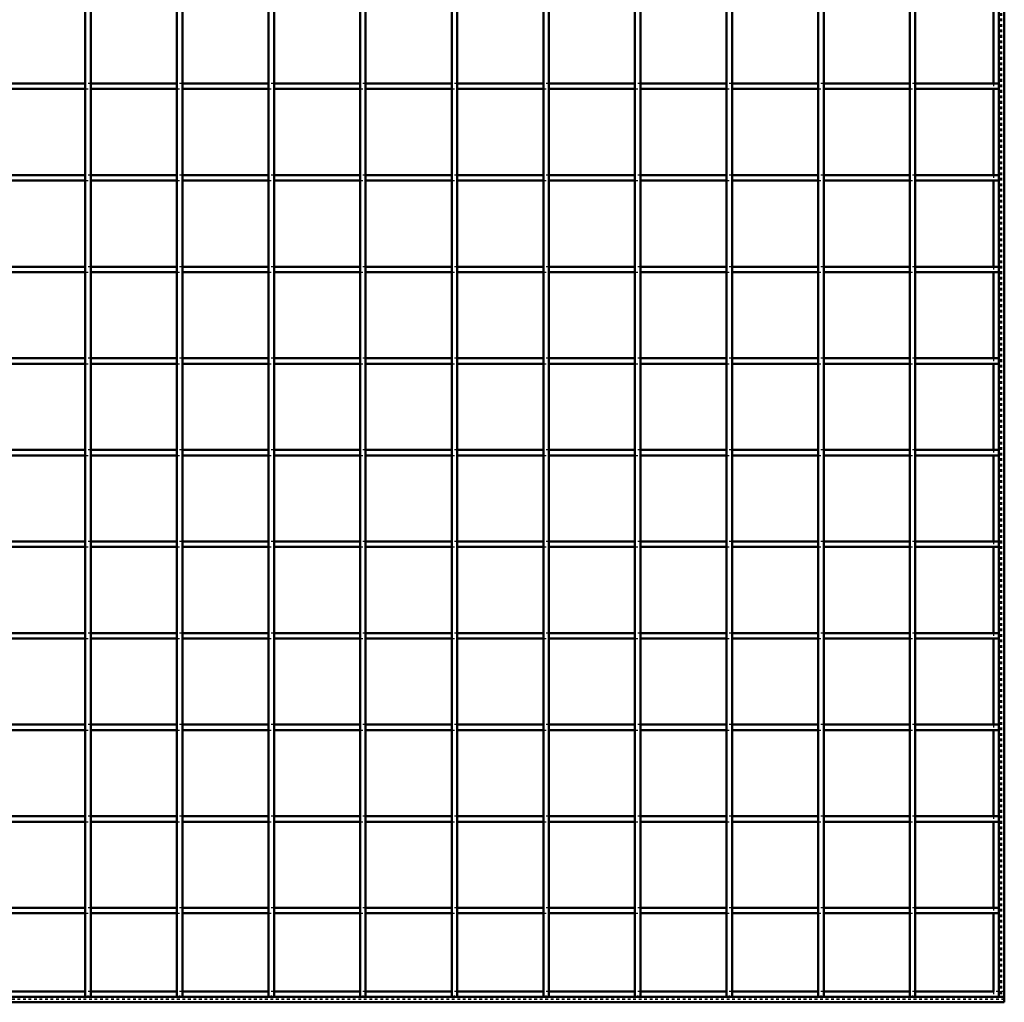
# Model space of a CAD drawing. Header units: millimetres. Extents: x -930 to 616, y -500 to 916.
# Tile 8 of 11: x 192 to 550, y -500 to -142. Entities that reach past the tile are written whole.
import ezdxf

# ---------------------------------------------------------------- set-up
doc = ezdxf.new("R2010")
doc.units = ezdxf.units.MM
doc.linetypes.add('Dashed', pattern=[2, 1, -1])
for name, color, linetype, lineweight in [('2d ConnectionPoints', 7, 'Continuous', 50), ('AM_0', 7, 'Continuous', 50), ('AM_9', 6, 'Dashed', 25)]:
    doc.layers.add(name, color=color, linetype=linetype, lineweight=lineweight)

# ---------------------------------------------------------------- blocks, each defined once
blk = doc.blocks.new('1_LP230332P350110001100VERTICAL1_0_in_LPP23033211110010003500_4')
at = {"layer": 'AM_0'}
for p, q in [((548, 498), (548, -498)), ((550, 498), (550, -498)), ((546.05, -134.32), (546.05, -165.65)), ((546.05, -167.65), (546.05, -198.98)), ((546.05, -200.98), (546.05, -232.31)), ((546.05, -234.31), (546.05, -265.64)), ((546.05, -267.64), (546.05, -298.97)), ((546.05, -300.97), (546.05, -332.3)), ((546.05, -334.3), (546.05, -365.63)), ((546.05, -367.63), (546.05, -398.96)), ((546.05, -400.96), (546.05, -432.29)), ((546.05, -434.29), (546.05, -465.62)), ((546.05, -467.62), (546.05, -496.05)), ((548, -498), (550, -498))]:
    blk.add_line(p, q, dxfattribs=at)
at = {"layer": 'AM_9'}
for p, q in [((548.55, 498), (548.55, -498)), ((548.99, 498), (548.99, -498)), ((546.05, -165.65), (546.05, -167.65)), ((546.05, -198.98), (546.05, -200.98)), ((546.05, -232.31), (546.05, -234.31)), ((546.05, -265.64), (546.05, -267.64)), ((546.05, -298.97), (546.05, -300.97)), ((546.05, -332.3), (546.05, -334.3)), ((546.05, -365.63), (546.05, -367.63)), ((546.05, -398.96), (546.05, -400.96)), ((546.05, -432.29), (546.05, -434.29)), ((546.05, -465.62), (546.05, -467.62)), ((546.05, -496.05), (546.05, -498))]:
    blk.add_line(p, q, dxfattribs=at)
blk = doc.blocks.new('2_ojb079cuklloypot3ddhsza6f________0_in_LPP23033211110010003500_4')
at = {"layer": 'AM_0'}
for p, q in [((215.645, -496.05), (184.315, -496.05)), ((248.975, -496.05), (217.645, -496.05)), ((282.305, -496.05), (250.975, -496.05)), ((315.635, -496.05), (284.305, -496.05)), ((348.965, -496.05), (317.635, -496.05)), ((382.295, -496.05), (350.965, -496.05)), ((415.625, -496.05), (384.295, -496.05)), ((448.955, -496.05), (417.625, -496.05)), ((482.285, -496.05), (450.955, -496.05)), ((515.615, -496.05), (484.285, -496.05)), ((546.05, -496.05), (517.615, -496.05)), ((550, -498), (-550, -498)), ((550, -500), (-550, -500)), ((550, -498), (550, -500))]:
    blk.add_line(p, q, dxfattribs=at)
at = {"layer": 'AM_9'}
for p, q in [((217.645, -496.05), (215.645, -496.05)), ((250.975, -496.05), (248.975, -496.05)), ((284.305, -496.05), (282.305, -496.05)), ((317.635, -496.05), (315.635, -496.05)), ((350.965, -496.05), (348.965, -496.05)), ((384.295, -496.05), (382.295, -496.05)), ((417.625, -496.05), (415.625, -496.05)), ((450.955, -496.05), (448.955, -496.05)), ((484.285, -496.05), (482.285, -496.05)), ((517.615, -496.05), (515.615, -496.05)), ((550, -496.05), (546.05, -496.05)), ((550, -498.4), (-550, -498.4)), ((550, -498.922), (-550, -498.922))]:
    blk.add_line(p, q, dxfattribs=at)
blk = doc.blocks.new('25_n3ughcuk01jadwvvj3nqjiy9j________0_in_LPP23033211110010003500_4')
at = {"layer": 'AM_0'}
for p, q in [((215.645, -498), (215.645, 498)), ((217.645, -498), (217.645, 498)), ((217.645, -498), (215.645, -498))]:
    blk.add_line(p, q, dxfattribs=at)
blk = doc.blocks.new('26_y0o378ufab1s3rrgnw9orla6f________0_in_LPP23033211110010003500_4')
at = {"layer": 'AM_0'}
for p, q in [((248.975, -498), (248.975, 498)), ((250.975, -498), (250.975, 498)), ((250.975, -498), (248.975, -498))]:
    blk.add_line(p, q, dxfattribs=at)
blk = doc.blocks.new('27_jghkv04rxzmjjoklwizpfxuqr________0_in_LPP23033211110010003500_4')
at = {"layer": 'AM_0'}
for p, q in [((282.305, -498), (282.305, 498)), ((284.305, -498), (284.305, 498)), ((284.305, -498), (282.305, -498))]:
    blk.add_line(p, q, dxfattribs=at)
blk = doc.blocks.new('28_j0iasctxbne42f7hqwylqgilf________0_in_LPP23033211110010003500_4')
at = {"layer": 'AM_0'}
for p, q in [((315.635, -498), (315.635, 498)), ((317.635, -498), (317.635, 498)), ((317.635, -498), (315.635, -498))]:
    blk.add_line(p, q, dxfattribs=at)
blk = doc.blocks.new('29_5bkk8huk6yylvao3385odl8cu________0_in_LPP23033211110010003500_4')
at = {"layer": 'AM_0'}
for p, q in [((348.965, -498), (348.965, 498)), ((350.965, -498), (350.965, 498)), ((350.965, -498), (348.965, -498))]:
    blk.add_line(p, q, dxfattribs=at)
blk = doc.blocks.new('30_ns3lyelwyuv1yg4oxtxit8u5i________0_in_LPP23033211110010003500_4')
at = {"layer": 'AM_0'}
for p, q in [((382.295, -498), (382.295, 498)), ((384.295, -498), (384.295, 498)), ((384.295, -498), (382.295, -498))]:
    blk.add_line(p, q, dxfattribs=at)
blk = doc.blocks.new('31_6kdckzms1p2gqaw821o6m3obm________0_in_LPP23033211110010003500_4')
at = {"layer": 'AM_0'}
for p, q in [((415.625, -498), (415.625, 498)), ((417.625, -498), (417.625, 498)), ((417.625, -498), (415.625, -498))]:
    blk.add_line(p, q, dxfattribs=at)
blk = doc.blocks.new('32_wzlyaiacece7f48en5cqc0twc________0_in_LPP23033211110010003500_4')
at = {"layer": 'AM_0'}
for p, q in [((448.955, -498), (448.955, 498)), ((450.955, -498), (450.955, 498)), ((450.955, -498), (448.955, -498))]:
    blk.add_line(p, q, dxfattribs=at)
blk = doc.blocks.new('33_irkn17x2cipla3u9uinciw0tk________0_in_LPP23033211110010003500_4')
at = {"layer": 'AM_0'}
for p, q in [((482.285, -498), (482.285, 498)), ((484.285, -498), (484.285, 498)), ((484.285, -498), (482.285, -498))]:
    blk.add_line(p, q, dxfattribs=at)
blk = doc.blocks.new('34_8272gbj2ph7fwmhgq8ropgcpn________0_in_LPP23033211110010003500_4')
at = {"layer": 'AM_0'}
for p, q in [((515.615, -498), (515.615, 498)), ((517.615, -498), (517.615, 498)), ((517.615, -498), (515.615, -498))]:
    blk.add_line(p, q, dxfattribs=at)
blk = doc.blocks.new('36_7laiq786n189isep9fmlw2bwq________0_in_LPP23033211110010003500_4')
at = {"layer": 'AM_0'}
for p, q in [((215.645, -465.62), (184.315, -465.62)), ((215.645, -465.62), (215.645, -467.62)), ((217.645, -467.62), (217.645, -465.62)), ((248.975, -465.62), (217.645, -465.62)), ((248.975, -465.62), (248.975, -467.62)), ((250.975, -467.62), (250.975, -465.62)), ((282.305, -465.62), (250.975, -465.62)), ((282.305, -465.62), (282.305, -467.62)), ((284.305, -467.62), (284.305, -465.62)), ((315.635, -465.62), (284.305, -465.62)), ((315.635, -465.62), (315.635, -467.62)), ((317.635, -467.62), (317.635, -465.62)), ((348.965, -465.62), (317.635, -465.62)), ((348.965, -465.62), (348.965, -467.62)), ((350.965, -467.62), (350.965, -465.62)), ((382.295, -465.62), (350.965, -465.62)), ((382.295, -465.62), (382.295, -467.62)), ((384.295, -467.62), (384.295, -465.62)), ((415.625, -465.62), (384.295, -465.62)), ((415.625, -465.62), (415.625, -467.62)), ((448.955, -465.62), (417.625, -465.62)), ((417.625, -467.62), (417.625, -465.62)), ((448.955, -465.62), (448.955, -467.62)), ((450.955, -467.62), (450.955, -465.62)), ((482.285, -465.62), (450.955, -465.62)), ((482.285, -465.62), (482.285, -467.62)), ((484.285, -467.62), (484.285, -465.62)), ((515.615, -465.62), (484.285, -465.62)), ((515.615, -465.62), (515.615, -467.62)), ((517.615, -467.62), (517.615, -465.62)), ((548, -465.62), (517.615, -465.62)), ((548, -465.62), (548, -467.62)), ((215.645, -467.62), (184.315, -467.62)), ((248.975, -467.62), (217.645, -467.62)), ((282.305, -467.62), (250.975, -467.62)), ((315.635, -467.62), (284.305, -467.62)), ((348.965, -467.62), (317.635, -467.62)), ((382.295, -467.62), (350.965, -467.62)), ((415.625, -467.62), (384.295, -467.62)), ((448.955, -467.62), (417.625, -467.62)), ((482.285, -467.62), (450.955, -467.62)), ((515.615, -467.62), (484.285, -467.62)), ((548, -467.62), (517.615, -467.62))]:
    blk.add_line(p, q, dxfattribs=at)
at = {"layer": 'AM_9'}
for p, q in [((217.645, -465.62), (215.645, -465.62)), ((250.975, -465.62), (248.975, -465.62)), ((284.305, -465.62), (282.305, -465.62)), ((317.635, -465.62), (315.635, -465.62)), ((350.965, -465.62), (348.965, -465.62)), ((384.295, -465.62), (382.295, -465.62)), ((417.625, -465.62), (415.625, -465.62)), ((450.955, -465.62), (448.955, -465.62)), ((484.285, -465.62), (482.285, -465.62)), ((517.615, -465.62), (515.615, -465.62)), ((215.645, -467.62), (217.645, -467.62)), ((248.975, -467.62), (250.975, -467.62)), ((282.305, -467.62), (284.305, -467.62)), ((315.635, -467.62), (317.635, -467.62)), ((348.965, -467.62), (350.965, -467.62)), ((382.295, -467.62), (384.295, -467.62)), ((415.625, -467.62), (417.625, -467.62)), ((448.955, -467.62), (450.955, -467.62)), ((482.285, -467.62), (484.285, -467.62)), ((515.615, -467.62), (517.615, -467.62))]:
    blk.add_line(p, q, dxfattribs=at)
blk = doc.blocks.new('37_jfi4j2bf5hf251dcuwrnuydzo________0_in_LPP23033211110010003500_4')
at = {"layer": 'AM_0'}
for p, q in [((215.645, -432.29), (184.315, -432.29)), ((215.645, -432.29), (215.645, -434.29)), ((217.645, -434.29), (217.645, -432.29)), ((248.975, -432.29), (217.645, -432.29)), ((248.975, -432.29), (248.975, -434.29)), ((250.975, -434.29), (250.975, -432.29)), ((282.305, -432.29), (250.975, -432.29)), ((282.305, -432.29), (282.305, -434.29)), ((284.305, -434.29), (284.305, -432.29)), ((315.635, -432.29), (284.305, -432.29)), ((315.635, -432.29), (315.635, -434.29)), ((317.635, -434.29), (317.635, -432.29)), ((348.965, -432.29), (317.635, -432.29)), ((348.965, -432.29), (348.965, -434.29)), ((350.965, -434.29), (350.965, -432.29)), ((382.295, -432.29), (350.965, -432.29)), ((382.295, -432.29), (382.295, -434.29)), ((384.295, -434.29), (384.295, -432.29)), ((415.625, -432.29), (384.295, -432.29)), ((415.625, -432.29), (415.625, -434.29)), ((448.955, -432.29), (417.625, -432.29)), ((417.625, -434.29), (417.625, -432.29)), ((448.955, -432.29), (448.955, -434.29)), ((450.955, -434.29), (450.955, -432.29)), ((482.285, -432.29), (450.955, -432.29)), ((482.285, -432.29), (482.285, -434.29)), ((484.285, -434.29), (484.285, -432.29)), ((515.615, -432.29), (484.285, -432.29)), ((515.615, -432.29), (515.615, -434.29)), ((517.615, -434.29), (517.615, -432.29)), ((548, -432.29), (517.615, -432.29)), ((548, -432.29), (548, -434.29)), ((215.645, -434.29), (184.315, -434.29)), ((248.975, -434.29), (217.645, -434.29)), ((282.305, -434.29), (250.975, -434.29)), ((315.635, -434.29), (284.305, -434.29)), ((348.965, -434.29), (317.635, -434.29)), ((382.295, -434.29), (350.965, -434.29)), ((415.625, -434.29), (384.295, -434.29)), ((448.955, -434.29), (417.625, -434.29)), ((482.285, -434.29), (450.955, -434.29)), ((515.615, -434.29), (484.285, -434.29)), ((548, -434.29), (517.615, -434.29))]:
    blk.add_line(p, q, dxfattribs=at)
at = {"layer": 'AM_9'}
for p, q in [((217.645, -432.29), (215.645, -432.29)), ((250.975, -432.29), (248.975, -432.29)), ((284.305, -432.29), (282.305, -432.29)), ((317.635, -432.29), (315.635, -432.29)), ((350.965, -432.29), (348.965, -432.29)), ((384.295, -432.29), (382.295, -432.29)), ((417.625, -432.29), (415.625, -432.29)), ((450.955, -432.29), (448.955, -432.29)), ((484.285, -432.29), (482.285, -432.29)), ((517.615, -432.29), (515.615, -432.29)), ((215.645, -434.29), (217.645, -434.29)), ((248.975, -434.29), (250.975, -434.29)), ((282.305, -434.29), (284.305, -434.29)), ((315.635, -434.29), (317.635, -434.29)), ((348.965, -434.29), (350.965, -434.29)), ((382.295, -434.29), (384.295, -434.29)), ((415.625, -434.29), (417.625, -434.29)), ((448.955, -434.29), (450.955, -434.29)), ((482.285, -434.29), (484.285, -434.29)), ((515.615, -434.29), (517.615, -434.29))]:
    blk.add_line(p, q, dxfattribs=at)
blk = doc.blocks.new('38_ykewnmbm70vsznex01xhgq7hv________0_in_LPP23033211110010003500_4')
at = {"layer": 'AM_0'}
for p, q in [((215.645, -398.96), (184.315, -398.96)), ((215.645, -400.96), (184.315, -400.96)), ((215.645, -398.96), (215.645, -400.96)), ((217.645, -400.96), (217.645, -398.96)), ((248.975, -398.96), (217.645, -398.96)), ((248.975, -400.96), (217.645, -400.96)), ((248.975, -398.96), (248.975, -400.96)), ((250.975, -400.96), (250.975, -398.96)), ((282.305, -398.96), (250.975, -398.96)), ((282.305, -400.96), (250.975, -400.96)), ((282.305, -398.96), (282.305, -400.96)), ((284.305, -400.96), (284.305, -398.96)), ((315.635, -398.96), (284.305, -398.96)), ((315.635, -400.96), (284.305, -400.96)), ((315.635, -398.96), (315.635, -400.96)), ((317.635, -400.96), (317.635, -398.96)), ((348.965, -398.96), (317.635, -398.96)), ((348.965, -400.96), (317.635, -400.96)), ((348.965, -398.96), (348.965, -400.96)), ((350.965, -400.96), (350.965, -398.96)), ((382.295, -398.96), (350.965, -398.96)), ((382.295, -400.96), (350.965, -400.96)), ((382.295, -398.96), (382.295, -400.96)), ((384.295, -400.96), (384.295, -398.96)), ((415.625, -398.96), (384.295, -398.96)), ((415.625, -400.96), (384.295, -400.96)), ((415.625, -398.96), (415.625, -400.96)), ((448.955, -398.96), (417.625, -398.96)), ((417.625, -400.96), (417.625, -398.96)), ((448.955, -400.96), (417.625, -400.96)), ((448.955, -398.96), (448.955, -400.96)), ((450.955, -400.96), (450.955, -398.96)), ((482.285, -398.96), (450.955, -398.96)), ((482.285, -400.96), (450.955, -400.96)), ((482.285, -398.96), (482.285, -400.96)), ((484.285, -400.96), (484.285, -398.96)), ((515.615, -398.96), (484.285, -398.96)), ((515.615, -400.96), (484.285, -400.96)), ((515.615, -398.96), (515.615, -400.96)), ((517.615, -400.96), (517.615, -398.96)), ((548, -398.96), (517.615, -398.96)), ((548, -400.96), (517.615, -400.96)), ((548, -398.96), (548, -400.96))]:
    blk.add_line(p, q, dxfattribs=at)
at = {"layer": 'AM_9'}
for p, q in [((217.645, -398.96), (215.645, -398.96)), ((215.645, -400.96), (217.645, -400.96)), ((250.975, -398.96), (248.975, -398.96)), ((248.975, -400.96), (250.975, -400.96)), ((284.305, -398.96), (282.305, -398.96)), ((282.305, -400.96), (284.305, -400.96)), ((317.635, -398.96), (315.635, -398.96)), ((315.635, -400.96), (317.635, -400.96)), ((350.965, -398.96), (348.965, -398.96)), ((348.965, -400.96), (350.965, -400.96)), ((384.295, -398.96), (382.295, -398.96)), ((382.295, -400.96), (384.295, -400.96)), ((417.625, -398.96), (415.625, -398.96)), ((415.625, -400.96), (417.625, -400.96)), ((450.955, -398.96), (448.955, -398.96)), ((448.955, -400.96), (450.955, -400.96)), ((484.285, -398.96), (482.285, -398.96)), ((482.285, -400.96), (484.285, -400.96)), ((517.615, -398.96), (515.615, -398.96)), ((515.615, -400.96), (517.615, -400.96))]:
    blk.add_line(p, q, dxfattribs=at)
blk = doc.blocks.new('39_a0ucmnidetd5puqd3w82oxncq________0_in_LPP23033211110010003500_4')
at = {"layer": 'AM_0'}
for p, q in [((215.645, -365.63), (184.315, -365.63)), ((215.645, -367.63), (184.315, -367.63)), ((215.645, -365.63), (215.645, -367.63)), ((217.645, -367.63), (217.645, -365.63)), ((248.975, -365.63), (217.645, -365.63)), ((248.975, -367.63), (217.645, -367.63)), ((248.975, -365.63), (248.975, -367.63)), ((250.975, -367.63), (250.975, -365.63)), ((282.305, -365.63), (250.975, -365.63)), ((282.305, -367.63), (250.975, -367.63)), ((282.305, -365.63), (282.305, -367.63)), ((284.305, -367.63), (284.305, -365.63)), ((315.635, -365.63), (284.305, -365.63)), ((315.635, -367.63), (284.305, -367.63)), ((315.635, -365.63), (315.635, -367.63)), ((317.635, -367.63), (317.635, -365.63)), ((348.965, -365.63), (317.635, -365.63)), ((348.965, -367.63), (317.635, -367.63)), ((348.965, -365.63), (348.965, -367.63)), ((350.965, -367.63), (350.965, -365.63)), ((382.295, -365.63), (350.965, -365.63)), ((382.295, -367.63), (350.965, -367.63)), ((382.295, -365.63), (382.295, -367.63)), ((384.295, -367.63), (384.295, -365.63)), ((415.625, -365.63), (384.295, -365.63)), ((415.625, -367.63), (384.295, -367.63)), ((415.625, -365.63), (415.625, -367.63)), ((448.955, -365.63), (417.625, -365.63)), ((417.625, -367.63), (417.625, -365.63)), ((448.955, -367.63), (417.625, -367.63)), ((448.955, -365.63), (448.955, -367.63)), ((450.955, -367.63), (450.955, -365.63)), ((482.285, -365.63), (450.955, -365.63)), ((482.285, -367.63), (450.955, -367.63)), ((482.285, -365.63), (482.285, -367.63)), ((484.285, -367.63), (484.285, -365.63)), ((515.615, -365.63), (484.285, -365.63)), ((515.615, -367.63), (484.285, -367.63)), ((515.615, -365.63), (515.615, -367.63)), ((517.615, -367.63), (517.615, -365.63)), ((548, -365.63), (517.615, -365.63)), ((548, -367.63), (517.615, -367.63)), ((548, -365.63), (548, -367.63))]:
    blk.add_line(p, q, dxfattribs=at)
at = {"layer": 'AM_9'}
for p, q in [((217.645, -365.63), (215.645, -365.63)), ((215.645, -367.63), (217.645, -367.63)), ((250.975, -365.63), (248.975, -365.63)), ((248.975, -367.63), (250.975, -367.63)), ((284.305, -365.63), (282.305, -365.63)), ((282.305, -367.63), (284.305, -367.63)), ((317.635, -365.63), (315.635, -365.63)), ((315.635, -367.63), (317.635, -367.63)), ((350.965, -365.63), (348.965, -365.63)), ((348.965, -367.63), (350.965, -367.63)), ((384.295, -365.63), (382.295, -365.63)), ((382.295, -367.63), (384.295, -367.63)), ((417.625, -365.63), (415.625, -365.63)), ((415.625, -367.63), (417.625, -367.63)), ((450.955, -365.63), (448.955, -365.63)), ((448.955, -367.63), (450.955, -367.63)), ((484.285, -365.63), (482.285, -365.63)), ((482.285, -367.63), (484.285, -367.63)), ((517.615, -365.63), (515.615, -365.63)), ((515.615, -367.63), (517.615, -367.63))]:
    blk.add_line(p, q, dxfattribs=at)
blk = doc.blocks.new('40_92ycdk8wb1u7jegshk00u6yrj________0_in_LPP23033211110010003500_4')
at = {"layer": 'AM_0'}
for p, q in [((215.645, -332.3), (184.315, -332.3)), ((215.645, -332.3), (215.645, -334.3)), ((217.645, -334.3), (217.645, -332.3)), ((248.975, -332.3), (217.645, -332.3)), ((248.975, -332.3), (248.975, -334.3)), ((250.975, -334.3), (250.975, -332.3)), ((282.305, -332.3), (250.975, -332.3)), ((282.305, -332.3), (282.305, -334.3)), ((284.305, -334.3), (284.305, -332.3)), ((315.635, -332.3), (284.305, -332.3)), ((315.635, -332.3), (315.635, -334.3)), ((317.635, -334.3), (317.635, -332.3)), ((348.965, -332.3), (317.635, -332.3)), ((348.965, -332.3), (348.965, -334.3)), ((350.965, -334.3), (350.965, -332.3)), ((382.295, -332.3), (350.965, -332.3)), ((382.295, -332.3), (382.295, -334.3)), ((384.295, -334.3), (384.295, -332.3)), ((415.625, -332.3), (384.295, -332.3)), ((415.625, -332.3), (415.625, -334.3)), ((448.955, -332.3), (417.625, -332.3)), ((417.625, -334.3), (417.625, -332.3)), ((448.955, -332.3), (448.955, -334.3)), ((450.955, -334.3), (450.955, -332.3)), ((482.285, -332.3), (450.955, -332.3)), ((482.285, -332.3), (482.285, -334.3)), ((484.285, -334.3), (484.285, -332.3)), ((515.615, -332.3), (484.285, -332.3)), ((515.615, -332.3), (515.615, -334.3)), ((517.615, -334.3), (517.615, -332.3)), ((548, -332.3), (517.615, -332.3)), ((548, -332.3), (548, -334.3)), ((215.645, -334.3), (184.315, -334.3)), ((248.975, -334.3), (217.645, -334.3)), ((282.305, -334.3), (250.975, -334.3)), ((315.635, -334.3), (284.305, -334.3)), ((348.965, -334.3), (317.635, -334.3)), ((382.295, -334.3), (350.965, -334.3)), ((415.625, -334.3), (384.295, -334.3)), ((448.955, -334.3), (417.625, -334.3)), ((482.285, -334.3), (450.955, -334.3)), ((515.615, -334.3), (484.285, -334.3)), ((548, -334.3), (517.615, -334.3))]:
    blk.add_line(p, q, dxfattribs=at)
at = {"layer": 'AM_9'}
for p, q in [((217.645, -332.3), (215.645, -332.3)), ((250.975, -332.3), (248.975, -332.3)), ((284.305, -332.3), (282.305, -332.3)), ((317.635, -332.3), (315.635, -332.3)), ((350.965, -332.3), (348.965, -332.3)), ((384.295, -332.3), (382.295, -332.3)), ((417.625, -332.3), (415.625, -332.3)), ((450.955, -332.3), (448.955, -332.3)), ((484.285, -332.3), (482.285, -332.3)), ((517.615, -332.3), (515.615, -332.3)), ((215.645, -334.3), (217.645, -334.3)), ((248.975, -334.3), (250.975, -334.3)), ((282.305, -334.3), (284.305, -334.3)), ((315.635, -334.3), (317.635, -334.3)), ((348.965, -334.3), (350.965, -334.3)), ((382.295, -334.3), (384.295, -334.3)), ((415.625, -334.3), (417.625, -334.3)), ((448.955, -334.3), (450.955, -334.3)), ((482.285, -334.3), (484.285, -334.3)), ((515.615, -334.3), (517.615, -334.3))]:
    blk.add_line(p, q, dxfattribs=at)
blk = doc.blocks.new('41_qw9a44451z2kvdql3su05b4rd________0_in_LPP23033211110010003500_4')
at = {"layer": 'AM_0'}
for p, q in [((215.645, -298.97), (184.315, -298.97)), ((215.645, -298.97), (215.645, -300.97)), ((217.645, -300.97), (217.645, -298.97)), ((248.975, -298.97), (217.645, -298.97)), ((248.975, -298.97), (248.975, -300.97)), ((250.975, -300.97), (250.975, -298.97)), ((282.305, -298.97), (250.975, -298.97)), ((282.305, -298.97), (282.305, -300.97)), ((284.305, -300.97), (284.305, -298.97)), ((315.635, -298.97), (284.305, -298.97)), ((315.635, -298.97), (315.635, -300.97)), ((317.635, -300.97), (317.635, -298.97)), ((348.965, -298.97), (317.635, -298.97)), ((348.965, -298.97), (348.965, -300.97)), ((350.965, -300.97), (350.965, -298.97)), ((382.295, -298.97), (350.965, -298.97)), ((382.295, -298.97), (382.295, -300.97)), ((384.295, -300.97), (384.295, -298.97)), ((415.625, -298.97), (384.295, -298.97)), ((415.625, -298.97), (415.625, -300.97)), ((448.955, -298.97), (417.625, -298.97)), ((417.625, -300.97), (417.625, -298.97)), ((448.955, -298.97), (448.955, -300.97)), ((450.955, -300.97), (450.955, -298.97)), ((482.285, -298.97), (450.955, -298.97)), ((482.285, -298.97), (482.285, -300.97)), ((484.285, -300.97), (484.285, -298.97)), ((515.615, -298.97), (484.285, -298.97)), ((515.615, -298.97), (515.615, -300.97)), ((517.615, -300.97), (517.615, -298.97)), ((548, -298.97), (517.615, -298.97)), ((548, -298.97), (548, -300.97)), ((215.645, -300.97), (184.315, -300.97)), ((248.975, -300.97), (217.645, -300.97)), ((282.305, -300.97), (250.975, -300.97)), ((315.635, -300.97), (284.305, -300.97)), ((348.965, -300.97), (317.635, -300.97)), ((382.295, -300.97), (350.965, -300.97)), ((415.625, -300.97), (384.295, -300.97)), ((448.955, -300.97), (417.625, -300.97)), ((482.285, -300.97), (450.955, -300.97)), ((515.615, -300.97), (484.285, -300.97)), ((548, -300.97), (517.615, -300.97))]:
    blk.add_line(p, q, dxfattribs=at)
at = {"layer": 'AM_9'}
for p, q in [((217.645, -298.97), (215.645, -298.97)), ((250.975, -298.97), (248.975, -298.97)), ((284.305, -298.97), (282.305, -298.97)), ((317.635, -298.97), (315.635, -298.97)), ((350.965, -298.97), (348.965, -298.97)), ((384.295, -298.97), (382.295, -298.97)), ((417.625, -298.97), (415.625, -298.97)), ((450.955, -298.97), (448.955, -298.97)), ((484.285, -298.97), (482.285, -298.97)), ((517.615, -298.97), (515.615, -298.97)), ((215.645, -300.97), (217.645, -300.97)), ((248.975, -300.97), (250.975, -300.97)), ((282.305, -300.97), (284.305, -300.97)), ((315.635, -300.97), (317.635, -300.97)), ((348.965, -300.97), (350.965, -300.97)), ((382.295, -300.97), (384.295, -300.97)), ((415.625, -300.97), (417.625, -300.97)), ((448.955, -300.97), (450.955, -300.97)), ((482.285, -300.97), (484.285, -300.97)), ((515.615, -300.97), (517.615, -300.97))]:
    blk.add_line(p, q, dxfattribs=at)
blk = doc.blocks.new('42_47gskphw7qmjevbfbrte5svle________0_in_LPP23033211110010003500_4')
at = {"layer": 'AM_0'}
for p, q in [((215.645, -265.64), (184.315, -265.64)), ((215.645, -267.64), (184.315, -267.64)), ((215.645, -265.64), (215.645, -267.64)), ((217.645, -267.64), (217.645, -265.64)), ((248.975, -265.64), (217.645, -265.64)), ((248.975, -267.64), (217.645, -267.64)), ((248.975, -265.64), (248.975, -267.64)), ((250.975, -267.64), (250.975, -265.64)), ((282.305, -265.64), (250.975, -265.64)), ((282.305, -267.64), (250.975, -267.64)), ((282.305, -265.64), (282.305, -267.64)), ((284.305, -267.64), (284.305, -265.64)), ((315.635, -265.64), (284.305, -265.64)), ((315.635, -267.64), (284.305, -267.64)), ((315.635, -265.64), (315.635, -267.64)), ((317.635, -267.64), (317.635, -265.64)), ((348.965, -265.64), (317.635, -265.64)), ((348.965, -267.64), (317.635, -267.64)), ((348.965, -265.64), (348.965, -267.64)), ((350.965, -267.64), (350.965, -265.64)), ((382.295, -265.64), (350.965, -265.64)), ((382.295, -267.64), (350.965, -267.64)), ((382.295, -265.64), (382.295, -267.64)), ((384.295, -267.64), (384.295, -265.64)), ((415.625, -265.64), (384.295, -265.64)), ((415.625, -267.64), (384.295, -267.64)), ((415.625, -265.64), (415.625, -267.64)), ((448.955, -265.64), (417.625, -265.64)), ((417.625, -267.64), (417.625, -265.64)), ((448.955, -267.64), (417.625, -267.64)), ((448.955, -265.64), (448.955, -267.64)), ((450.955, -267.64), (450.955, -265.64)), ((482.285, -265.64), (450.955, -265.64)), ((482.285, -267.64), (450.955, -267.64)), ((482.285, -265.64), (482.285, -267.64)), ((484.285, -267.64), (484.285, -265.64)), ((515.615, -265.64), (484.285, -265.64)), ((515.615, -267.64), (484.285, -267.64)), ((515.615, -265.64), (515.615, -267.64)), ((517.615, -267.64), (517.615, -265.64)), ((548, -265.64), (517.615, -265.64)), ((548, -267.64), (517.615, -267.64)), ((548, -265.64), (548, -267.64))]:
    blk.add_line(p, q, dxfattribs=at)
at = {"layer": 'AM_9'}
for p, q in [((217.645, -265.64), (215.645, -265.64)), ((215.645, -267.64), (217.645, -267.64)), ((250.975, -265.64), (248.975, -265.64)), ((248.975, -267.64), (250.975, -267.64)), ((284.305, -265.64), (282.305, -265.64)), ((282.305, -267.64), (284.305, -267.64)), ((317.635, -265.64), (315.635, -265.64)), ((315.635, -267.64), (317.635, -267.64)), ((350.965, -265.64), (348.965, -265.64)), ((348.965, -267.64), (350.965, -267.64)), ((384.295, -265.64), (382.295, -265.64)), ((382.295, -267.64), (384.295, -267.64)), ((417.625, -265.64), (415.625, -265.64)), ((415.625, -267.64), (417.625, -267.64)), ((450.955, -265.64), (448.955, -265.64)), ((448.955, -267.64), (450.955, -267.64)), ((484.285, -265.64), (482.285, -265.64)), ((482.285, -267.64), (484.285, -267.64)), ((517.615, -265.64), (515.615, -265.64)), ((515.615, -267.64), (517.615, -267.64))]:
    blk.add_line(p, q, dxfattribs=at)
blk = doc.blocks.new('43_avnazqtnv7r6nw42optn5qm2h________0_in_LPP23033211110010003500_4')
at = {"layer": 'AM_0'}
for p, q in [((215.645, -232.31), (184.315, -232.31)), ((215.645, -232.31), (215.645, -234.31)), ((217.645, -234.31), (217.645, -232.31)), ((248.975, -232.31), (217.645, -232.31)), ((248.975, -232.31), (248.975, -234.31)), ((250.975, -234.31), (250.975, -232.31)), ((282.305, -232.31), (250.975, -232.31)), ((282.305, -232.31), (282.305, -234.31)), ((284.305, -234.31), (284.305, -232.31)), ((315.635, -232.31), (284.305, -232.31)), ((315.635, -232.31), (315.635, -234.31)), ((317.635, -234.31), (317.635, -232.31)), ((348.965, -232.31), (317.635, -232.31)), ((348.965, -232.31), (348.965, -234.31)), ((350.965, -234.31), (350.965, -232.31)), ((382.295, -232.31), (350.965, -232.31)), ((382.295, -232.31), (382.295, -234.31)), ((384.295, -234.31), (384.295, -232.31)), ((415.625, -232.31), (384.295, -232.31)), ((415.625, -232.31), (415.625, -234.31)), ((448.955, -232.31), (417.625, -232.31)), ((417.625, -234.31), (417.625, -232.31)), ((448.955, -232.31), (448.955, -234.31)), ((450.955, -234.31), (450.955, -232.31)), ((482.285, -232.31), (450.955, -232.31)), ((482.285, -232.31), (482.285, -234.31)), ((484.285, -234.31), (484.285, -232.31)), ((515.615, -232.31), (484.285, -232.31)), ((515.615, -232.31), (515.615, -234.31)), ((517.615, -234.31), (517.615, -232.31)), ((548, -232.31), (517.615, -232.31)), ((548, -232.31), (548, -234.31)), ((215.645, -234.31), (184.315, -234.31)), ((248.975, -234.31), (217.645, -234.31)), ((282.305, -234.31), (250.975, -234.31)), ((315.635, -234.31), (284.305, -234.31)), ((348.965, -234.31), (317.635, -234.31)), ((382.295, -234.31), (350.965, -234.31)), ((415.625, -234.31), (384.295, -234.31)), ((448.955, -234.31), (417.625, -234.31)), ((482.285, -234.31), (450.955, -234.31)), ((515.615, -234.31), (484.285, -234.31)), ((548, -234.31), (517.615, -234.31))]:
    blk.add_line(p, q, dxfattribs=at)
at = {"layer": 'AM_9'}
for p, q in [((217.645, -232.31), (215.645, -232.31)), ((250.975, -232.31), (248.975, -232.31)), ((284.305, -232.31), (282.305, -232.31)), ((317.635, -232.31), (315.635, -232.31)), ((350.965, -232.31), (348.965, -232.31)), ((384.295, -232.31), (382.295, -232.31)), ((417.625, -232.31), (415.625, -232.31)), ((450.955, -232.31), (448.955, -232.31)), ((484.285, -232.31), (482.285, -232.31)), ((517.615, -232.31), (515.615, -232.31)), ((215.645, -234.31), (217.645, -234.31)), ((248.975, -234.31), (250.975, -234.31)), ((282.305, -234.31), (284.305, -234.31)), ((315.635, -234.31), (317.635, -234.31)), ((348.965, -234.31), (350.965, -234.31)), ((382.295, -234.31), (384.295, -234.31)), ((415.625, -234.31), (417.625, -234.31)), ((448.955, -234.31), (450.955, -234.31)), ((482.285, -234.31), (484.285, -234.31)), ((515.615, -234.31), (517.615, -234.31))]:
    blk.add_line(p, q, dxfattribs=at)
blk = doc.blocks.new('44_ukrjumb0b7xuppzwvm0xu9n0n________0_in_LPP23033211110010003500_4')
at = {"layer": 'AM_0'}
for p, q in [((215.645, -198.98), (184.315, -198.98)), ((215.645, -198.98), (215.645, -200.98)), ((217.645, -200.98), (217.645, -198.98)), ((248.975, -198.98), (217.645, -198.98)), ((248.975, -198.98), (248.975, -200.98)), ((250.975, -200.98), (250.975, -198.98)), ((282.305, -198.98), (250.975, -198.98)), ((282.305, -198.98), (282.305, -200.98)), ((284.305, -200.98), (284.305, -198.98)), ((315.635, -198.98), (284.305, -198.98)), ((315.635, -198.98), (315.635, -200.98)), ((317.635, -200.98), (317.635, -198.98)), ((348.965, -198.98), (317.635, -198.98)), ((348.965, -198.98), (348.965, -200.98)), ((350.965, -200.98), (350.965, -198.98)), ((382.295, -198.98), (350.965, -198.98)), ((382.295, -198.98), (382.295, -200.98)), ((384.295, -200.98), (384.295, -198.98)), ((415.625, -198.98), (384.295, -198.98)), ((415.625, -198.98), (415.625, -200.98)), ((448.955, -198.98), (417.625, -198.98)), ((417.625, -200.98), (417.625, -198.98)), ((448.955, -198.98), (448.955, -200.98)), ((450.955, -200.98), (450.955, -198.98)), ((482.285, -198.98), (450.955, -198.98)), ((482.285, -198.98), (482.285, -200.98)), ((484.285, -200.98), (484.285, -198.98)), ((515.615, -198.98), (484.285, -198.98)), ((515.615, -198.98), (515.615, -200.98)), ((517.615, -200.98), (517.615, -198.98)), ((548, -198.98), (517.615, -198.98)), ((548, -198.98), (548, -200.98)), ((215.645, -200.98), (184.315, -200.98)), ((248.975, -200.98), (217.645, -200.98)), ((282.305, -200.98), (250.975, -200.98)), ((315.635, -200.98), (284.305, -200.98)), ((348.965, -200.98), (317.635, -200.98)), ((382.295, -200.98), (350.965, -200.98)), ((415.625, -200.98), (384.295, -200.98)), ((448.955, -200.98), (417.625, -200.98)), ((482.285, -200.98), (450.955, -200.98)), ((515.615, -200.98), (484.285, -200.98)), ((548, -200.98), (517.615, -200.98))]:
    blk.add_line(p, q, dxfattribs=at)
at = {"layer": 'AM_9'}
for p, q in [((217.645, -198.98), (215.645, -198.98)), ((250.975, -198.98), (248.975, -198.98)), ((284.305, -198.98), (282.305, -198.98)), ((317.635, -198.98), (315.635, -198.98)), ((350.965, -198.98), (348.965, -198.98)), ((384.295, -198.98), (382.295, -198.98)), ((417.625, -198.98), (415.625, -198.98)), ((450.955, -198.98), (448.955, -198.98)), ((484.285, -198.98), (482.285, -198.98)), ((517.615, -198.98), (515.615, -198.98)), ((215.645, -200.98), (217.645, -200.98)), ((248.975, -200.98), (250.975, -200.98)), ((282.305, -200.98), (284.305, -200.98)), ((315.635, -200.98), (317.635, -200.98)), ((348.965, -200.98), (350.965, -200.98)), ((382.295, -200.98), (384.295, -200.98)), ((415.625, -200.98), (417.625, -200.98)), ((448.955, -200.98), (450.955, -200.98)), ((482.285, -200.98), (484.285, -200.98)), ((515.615, -200.98), (517.615, -200.98))]:
    blk.add_line(p, q, dxfattribs=at)
blk = doc.blocks.new('45_8bssmf89lel4fa5lxidzm50qb________0_in_LPP23033211110010003500_4')
at = {"layer": 'AM_0'}
for p, q in [((215.645, -165.65), (184.315, -165.65)), ((215.645, -167.65), (184.315, -167.65)), ((215.645, -165.65), (215.645, -167.65)), ((217.645, -167.65), (217.645, -165.65)), ((248.975, -165.65), (217.645, -165.65)), ((248.975, -167.65), (217.645, -167.65)), ((248.975, -165.65), (248.975, -167.65)), ((250.975, -167.65), (250.975, -165.65)), ((282.305, -165.65), (250.975, -165.65)), ((282.305, -167.65), (250.975, -167.65)), ((282.305, -165.65), (282.305, -167.65)), ((284.305, -167.65), (284.305, -165.65)), ((315.635, -165.65), (284.305, -165.65)), ((315.635, -167.65), (284.305, -167.65)), ((315.635, -165.65), (315.635, -167.65)), ((317.635, -167.65), (317.635, -165.65)), ((348.965, -165.65), (317.635, -165.65)), ((348.965, -167.65), (317.635, -167.65)), ((348.965, -165.65), (348.965, -167.65)), ((350.965, -167.65), (350.965, -165.65)), ((382.295, -165.65), (350.965, -165.65)), ((382.295, -167.65), (350.965, -167.65)), ((382.295, -165.65), (382.295, -167.65)), ((384.295, -167.65), (384.295, -165.65)), ((415.625, -165.65), (384.295, -165.65)), ((415.625, -167.65), (384.295, -167.65)), ((415.625, -165.65), (415.625, -167.65)), ((448.955, -165.65), (417.625, -165.65)), ((417.625, -167.65), (417.625, -165.65)), ((448.955, -167.65), (417.625, -167.65)), ((448.955, -165.65), (448.955, -167.65)), ((450.955, -167.65), (450.955, -165.65)), ((482.285, -165.65), (450.955, -165.65)), ((482.285, -167.65), (450.955, -167.65)), ((482.285, -165.65), (482.285, -167.65)), ((484.285, -167.65), (484.285, -165.65)), ((515.615, -165.65), (484.285, -165.65)), ((515.615, -167.65), (484.285, -167.65)), ((515.615, -165.65), (515.615, -167.65)), ((517.615, -167.65), (517.615, -165.65)), ((548, -165.65), (517.615, -165.65)), ((548, -167.65), (517.615, -167.65)), ((548, -165.65), (548, -167.65))]:
    blk.add_line(p, q, dxfattribs=at)
at = {"layer": 'AM_9'}
for p, q in [((217.645, -165.65), (215.645, -165.65)), ((215.645, -167.65), (217.645, -167.65)), ((250.975, -165.65), (248.975, -165.65)), ((248.975, -167.65), (250.975, -167.65)), ((284.305, -165.65), (282.305, -165.65)), ((282.305, -167.65), (284.305, -167.65)), ((317.635, -165.65), (315.635, -165.65)), ((315.635, -167.65), (317.635, -167.65)), ((350.965, -165.65), (348.965, -165.65)), ((348.965, -167.65), (350.965, -167.65)), ((384.295, -165.65), (382.295, -165.65)), ((382.295, -167.65), (384.295, -167.65)), ((417.625, -165.65), (415.625, -165.65)), ((415.625, -167.65), (417.625, -167.65)), ((450.955, -165.65), (448.955, -165.65)), ((448.955, -167.65), (450.955, -167.65)), ((484.285, -165.65), (482.285, -165.65)), ((482.285, -167.65), (484.285, -167.65)), ((517.615, -165.65), (515.615, -165.65)), ((515.615, -167.65), (517.615, -167.65))]:
    blk.add_line(p, q, dxfattribs=at)

msp = doc.modelspace()

# ---------------------------------------------------------------- linework, layer by layer
at = {"layer": '2d ConnectionPoints'}
for p in [(216.645, -498), (249.975, -498), (283.305, -498), (316.635, -498), (349.965, -498), (383.295, -498), (416.625, -498), (449.955, -498), (483.285, -498), (516.615, -498)]:
    msp.add_point(p, dxfattribs=at)

# ---------------------------------------------------------------- block references
for name in ['25_n3ughcuk01jadwvvj3nqjiy9j________0_in_LPP23033211110010003500_4', '26_y0o378ufab1s3rrgnw9orla6f________0_in_LPP23033211110010003500_4', '27_jghkv04rxzmjjoklwizpfxuqr________0_in_LPP23033211110010003500_4', '28_j0iasctxbne42f7hqwylqgilf________0_in_LPP23033211110010003500_4', '29_5bkk8huk6yylvao3385odl8cu________0_in_LPP23033211110010003500_4', '30_ns3lyelwyuv1yg4oxtxit8u5i________0_in_LPP23033211110010003500_4', '31_6kdckzms1p2gqaw821o6m3obm________0_in_LPP23033211110010003500_4', '32_wzlyaiacece7f48en5cqc0twc________0_in_LPP23033211110010003500_4', '33_irkn17x2cipla3u9uinciw0tk________0_in_LPP23033211110010003500_4', '34_8272gbj2ph7fwmhgq8ropgcpn________0_in_LPP23033211110010003500_4', '1_LP230332P350110001100VERTICAL1_0_in_LPP23033211110010003500_4', '45_8bssmf89lel4fa5lxidzm50qb________0_in_LPP23033211110010003500_4', '44_ukrjumb0b7xuppzwvm0xu9n0n________0_in_LPP23033211110010003500_4', '43_avnazqtnv7r6nw42optn5qm2h________0_in_LPP23033211110010003500_4', '42_47gskphw7qmjevbfbrte5svle________0_in_LPP23033211110010003500_4', '41_qw9a44451z2kvdql3su05b4rd________0_in_LPP23033211110010003500_4', '40_92ycdk8wb1u7jegshk00u6yrj________0_in_LPP23033211110010003500_4', '39_a0ucmnidetd5puqd3w82oxncq________0_in_LPP23033211110010003500_4', '38_ykewnmbm70vsznex01xhgq7hv________0_in_LPP23033211110010003500_4', '37_jfi4j2bf5hf251dcuwrnuydzo________0_in_LPP23033211110010003500_4', '36_7laiq786n189isep9fmlw2bwq________0_in_LPP23033211110010003500_4', '2_ojb079cuklloypot3ddhsza6f________0_in_LPP23033211110010003500_4']:
    msp.add_blockref(name, (0, 0))

doc.saveas('drawing.dxf')
